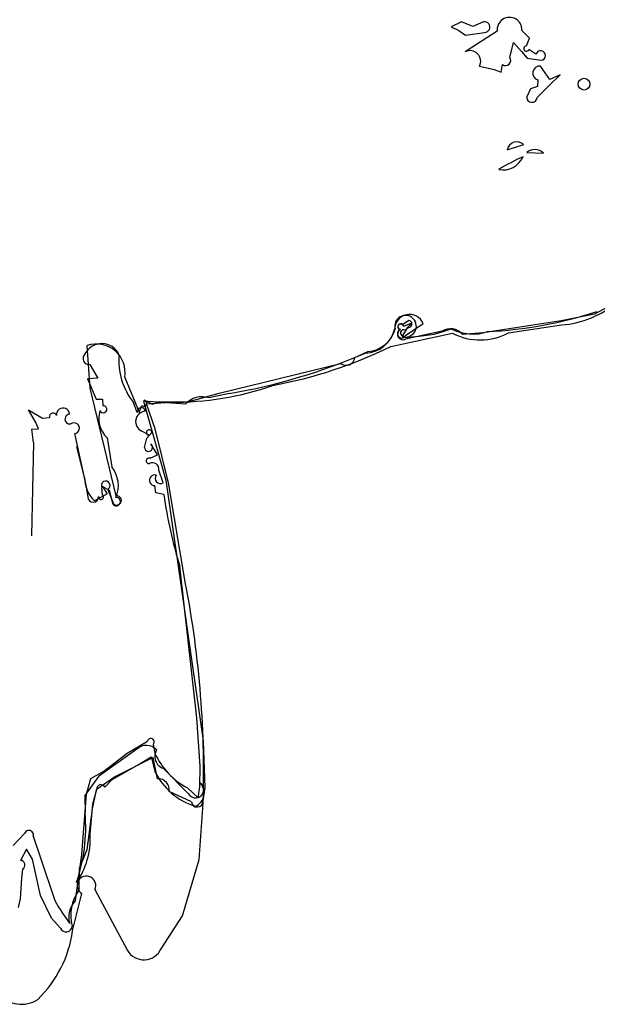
# Model space of a CAD drawing. Extents: x -1.41 to 6.2, y -5.19 to 2.16.
# Tile 3 of 15: x -0.42 to 0.55, y -2.61 to -0.95. Entities that reach past the tile are written whole.
import ezdxf

# ---------------------------------------------------------------- set-up
doc = ezdxf.new("R2010")
doc.units = 0

msp = doc.modelspace()

# ---------------------------------------------------------------- linework, layer by layer
at = {"layer": 'Default', "color": 7, "linetype": 'CONTINUOUS'}
for p, q in [((0.32292, -0.952979), (0.305595, -0.961239)), ((0.305595, -0.961239), (0.318622, -0.967443)), ((0.342262, -0.960646), (0.32292, -0.952979)), ((0.360207, -0.953098), (0.342262, -0.960646)), ((0.318622, -0.967443), (0.329475, -0.975323)), ((0.383249, -0.968864), (0.329165, -1.003665)), ((0.329475, -0.975323), (0.361947, -0.970638)), ((0.437434, -0.98072), (0.424764, -0.96727)), ((0.404591, -1.013068), (0.410638, -0.987919)), ((0.410638, -0.987919), (0.424012, -1.002646)), ((0.432588, -0.993528), (0.437434, -0.98072)), ((0.424012, -1.002646), (0.433432, -1.014322)), ((0.448433, -1.007657), (0.436564, -0.999522)), ((0.353172, -1.027709), (0.377817, -1.033461)), ((0.390012, -1.037931), (0.392209, -1.025062)), ((0.433432, -1.014322), (0.456973, -1.017696)), ((0.471745, -1.050307), (0.455837, -1.027382)), ((0.377817, -1.033461), (0.390012, -1.037931)), ((0.470481, -1.060341), (0.489248, -1.042084)), ((0.489248, -1.042084), (0.471745, -1.050307)), ((0.450778, -1.061884), (0.439056, -1.066034)), ((0.450524, -1.080297), (0.470481, -1.060341)), ((0.451731, -1.050799), (0.450778, -1.061884)), ((0.439056, -1.066034), (0.432875, -1.07909)), ((0.399876, -1.168658), (0.427968, -1.159929)), ((0.432874, -1.173372), (0.460967, -1.174071)), ((0.606254, -1.413201), (0.54708, -1.445719)), ((0.234042, -1.45649), (0.223362, -1.463683)), ((0.225594, -1.465637), (0.239358, -1.460038)), ((0.239358, -1.460038), (0.227853, -1.472674)), ((0.490749, -1.457102), (0.359717, -1.477297)), ((0.54708, -1.445719), (0.490749, -1.457102)), ((0.223114, -1.483293), (0.232653, -1.467874)), ((0.290376, -1.474449), (0.228522, -1.487892)), ((0.228598, -1.481707), (0.258381, -1.461351)), ((0.276669, -1.47955), (0.292184, -1.474863)), ((0.292184, -1.474863), (0.305663, -1.470356)), ((0.226362, -1.484958), (0.251885, -1.482887)), ((0.251885, -1.482887), (0.276669, -1.47955)), ((0.359717, -1.477297), (0.32468, -1.479754)), ((-0.302866, -1.570136), (-0.307684, -1.498525)), ((0.143306, -1.518847), (0.165365, -1.508825)), ((-0.303417, -1.530748), (-0.289594, -1.553648)), ((-0.085276, -1.578879), (0.119015, -1.528731)), ((-0.289594, -1.553648), (-0.307025, -1.554382)), ((-0.307025, -1.554382), (-0.292431, -1.588955)), ((-0.244638, -1.55214), (-0.220053, -1.610582)), ((-0.2591, -1.751808), (-0.302866, -1.570136)), ((-0.292431, -1.588955), (-0.281798, -1.589046)), ((-0.281798, -1.589046), (-0.281714, -1.600143)), ((-0.141922, -1.597598), (-0.212891, -1.592499)), ((-0.212891, -1.592499), (-0.175539, -1.72564)), ((-0.211895, -1.590765), (-0.197703, -1.597179)), ((-0.197703, -1.597179), (-0.185429, -1.592599)), ((-0.185429, -1.592599), (-0.137928, -1.593355)), ((-0.137928, -1.593355), (-0.085276, -1.578879)), ((-0.067897, -1.579411), (-0.102819, -1.586798)), ((-0.394461, -1.628268), (-0.40675, -1.60716)), ((-0.40675, -1.60716), (-0.383355, -1.620935)), ((-0.223561, -1.611267), (-0.229988, -1.594424)), ((-0.220053, -1.610582), (-0.215668, -1.599467)), ((-0.383355, -1.620935), (-0.371256, -1.6199)), ((-0.40084, -1.639306), (-0.390113, -1.639152)), ((-0.39832, -1.662122), (-0.40084, -1.639306)), ((-0.390113, -1.639152), (-0.394461, -1.628268)), ((-0.20355, -1.649743), (-0.215976, -1.642872)), ((-0.329115, -1.647077), (-0.316545, -1.705616)), ((-0.274257, -1.653992), (-0.266414, -1.703197)), ((-0.211469, -1.670478), (-0.207132, -1.654869)), ((-0.207132, -1.654869), (-0.198954, -1.645269)), ((-0.39832, -1.662122), (-0.401537, -1.819417)), ((-0.312207, -1.720874), (-0.325055, -1.668758)), ((-0.189404, -1.682708), (-0.200611, -1.66442)), ((-0.201921, -1.688476), (-0.189404, -1.682708)), ((-0.316545, -1.705616), (-0.309472, -1.736624)), ((-0.179982, -1.729895), (-0.187193, -1.708531)), ((-0.175539, -1.72564), (-0.112503, -2.165072)), ((-0.309472, -1.736624), (-0.306922, -1.75411)), ((-0.281742, -1.750558), (-0.283066, -1.738009)), ((-0.270258, -1.743042), (-0.282143, -1.736369)), ((-0.282143, -1.736369), (-0.274238, -1.748492)), ((-0.272977, -1.740996), (-0.263316, -1.765577)), ((-0.192142, -1.746906), (-0.193822, -1.734611)), ((-0.274238, -1.748492), (-0.295635, -1.76055)), ((-0.264292, -1.766375), (-0.270258, -1.743042)), ((-0.178604, -1.749633), (-0.192142, -1.746906)), ((-0.123313, -2.126049), (-0.151869, -1.870477)), ((-0.117377, -2.207383), (-0.123313, -2.126049)), ((-0.240183, -2.185842), (-0.20626, -2.165435)), ((-0.196772, -2.17061), (-0.193657, -2.186007)), ((-0.112503, -2.165072), (-0.109361, -2.243904)), ((-0.223869, -2.178955), (-0.288581, -2.224811)), ((-0.279966, -2.216196), (-0.240183, -2.185842)), ((-0.265761, -2.230276), (-0.222835, -2.205837)), ((-0.19663, -2.192692), (-0.260379, -2.224894)), ((-0.222835, -2.205837), (-0.199716, -2.191925)), ((-0.199716, -2.191925), (-0.193986, -2.215717)), ((-0.189189, -2.228744), (-0.19663, -2.192692)), ((-0.301814, -2.228526), (-0.279966, -2.216196)), ((-0.137467, -2.253326), (-0.179517, -2.21091)), ((-0.117983, -2.242329), (-0.117377, -2.207383)), ((-0.288581, -2.224811), (-0.311709, -2.25682)), ((-0.309245, -2.254532), (-0.301814, -2.228526)), ((-0.260379, -2.224894), (-0.29258, -2.247666)), ((-0.277844, -2.243007), (-0.265761, -2.230276)), ((-0.316974, -2.356316), (-0.309245, -2.254532)), ((-0.311709, -2.25682), (-0.311491, -2.286807)), ((-0.29258, -2.247666), (-0.299529, -2.279254)), ((-0.298123, -2.271011), (-0.291594, -2.24668)), ((-0.132153, -2.267703), (-0.169522, -2.250278)), ((-0.138729, -2.244226), (-0.120612, -2.261059)), ((-0.120612, -2.261059), (-0.117983, -2.242329)), ((-0.109361, -2.243904), (-0.113029, -2.266223)), ((-0.302803, -2.32291), (-0.298123, -2.271011)), ((-0.299529, -2.279254), (-0.308557, -2.348295)), ((-0.432628, -2.341252), (-0.413297, -2.321243)), ((-0.398673, -2.325636), (-0.386642, -2.361977)), ((-0.410287, -2.34735), (-0.420343, -2.36632)), ((-0.400208, -2.364397), (-0.410287, -2.34735)), ((-0.327245, -2.433866), (-0.316974, -2.356316)), ((-0.308557, -2.348295), (-0.321371, -2.380028)), ((-0.386532, -2.425773), (-0.400208, -2.364397)), ((-0.386642, -2.361977), (-0.362406, -2.434086)), ((-0.416689, -2.381067), (-0.418647, -2.396253)), ((-0.321371, -2.380028), (-0.32206, -2.416762)), ((-0.418647, -2.396253), (-0.420612, -2.431394)), ((-0.420612, -2.431394), (-0.424148, -2.445911)), ((-0.367811, -2.463875), (-0.386532, -2.425773)), ((-0.352941, -2.48061), (-0.367811, -2.463875))]:
    msp.add_line(p, q, dxfattribs=at)
at = {"layer": 'Default', "color": 4, "linetype": 'CONTINUOUS'}
for p, q in [((0.402195, -1.476887), (0.491438, -1.463825)), ((0.203696, -1.500197), (0.308015, -1.477938)), ((-0.208072, -1.596908), (-0.167246, -1.593966)), ((-0.193439, -1.638958), (-0.208072, -1.596908)), ((-0.170535, -1.729733), (-0.193439, -1.638958)), ((-0.142039, -1.899934), (-0.170535, -1.729733)), ((-0.119146, -2.365112), (-0.112692, -2.278407)), ((-0.147005, -2.460044), (-0.119146, -2.365112)), ((-0.332299, -2.485133), (-0.316724, -2.422297)), ((-0.294971, -2.415447), (-0.240071, -2.518055)), ((-0.182966, -2.515177), (-0.147005, -2.460044))]:
    msp.add_line(p, q, dxfattribs=at)
at = {"layer": 'Default', "color": 7, "linetype": 'CONTINUOUS'}
msp.add_circle((0.529502, -1.057991), 0.009912, dxfattribs=at)
for centre, radius, start, end in [((0.403934, -0.966183), 0.020858, 357.012601, 547.384856), ((0.362114, -0.961765), 0.008874, 268.921475, 462.408033), ((0.43233, -0.998016), 0.004495, 86.711736, 340.413496), ((0.337634, -1.019216), 0.017707, 331.339641, 478.572851), ((0.456246, -1.009662), 0.008066, 275.174303, 525.603742), ((0.397077, -1.017699), 0.008826, 236.533787, 391.644478), ((0.454758, -1.039261), 0.011928, 84.811958, 255.298391), ((0.4417, -1.079688), 0.008845, 176.1231, 356.054737), ((0.416285, -1.171898), 0.016726, 45.69389, 168.828036), ((0.44655, -1.188595), 0.020464, 45.212688, 131.935133), ((0.587186, -1.53634), 0.390636, 114.258149, 121.044542), ((0.3933, -1.166277), 0.036179, 257.928606, 337.374085), ((0.33292, -0.772431), 0.703467, 272.772242, 288.130677), ((0.235317, -1.471057), 0.025023, 22.822163, 181.623011), ((0.228676, -1.465947), 0.018215, 252.223212, 555.751909), ((0.233844, -1.462242), 0.005756, 258.065179, 448.028046), ((0.159476, -1.458841), 0.052445, 271.362356, 345.73367), ((0.160782, -1.456703), 0.052323, 275.024701, 344.264866), ((0.222769, -1.478311), 0.007557, 108.281153, 298.393852), ((0.224442, -1.479673), 0.009177, 122.372356, 296.399719), ((0.220716, -1.466999), 0.005064, 15.604634, 256.442612), ((0.220217, -1.466748), 0.004391, 44.251932, 272.371498), ((0.225544, -1.477412), 0.00527, 64.016779, 305.412795), ((0.304566, -1.496253), 0.026015, 39.361498, 123.056025), ((0.341932, -1.399621), 0.079491, 242.853475, 288.340029), ((-0.283156, -1.526943), 0.031757, 24.565187, 153.314834), ((-0.291947, -1.543895), 0.048022, 350.114071, 469.129984), ((-0.30449, -1.520375), 0.010429, 132.463751, 275.903955), ((-0.139532, -1.523201), 0.115131, 175.286721, 218.21605), ((-0.240278, -0.583437), 1.010782, 279.819354, 293.373499), ((0.128324, -1.516819), 0.015118, 231.992671, 352.289086), ((-0.212482, -1.59568), 0.004949, 229.928686, 443.185949), ((-0.11469, -1.620006), 0.035266, 70.329009, 140.550099), ((-0.348544, -1.614946), 0.011078, 3.369374, 187.449373), ((-0.245395, -1.622219), 0.042925, 161.024919, 227.748165), ((-0.280453, -1.605991), 0.005982, 202.304612, 462.168355), ((-0.208552, -1.62687), 0.017641, 94.131343, 245.110765), ((-0.216702, -1.6102), 0.006941, 7.66392, 188.841007), ((-0.365233, -1.618671), 0.006147, 21.861317, 191.530881), ((-0.337065, -1.622507), 0.008222, 92.931164, 281.309117), ((-0.330089, -1.63798), 0.009148, 276.107626, 485.895463), ((-0.203532, -1.645163), 0.00458, 358.68084, 629.778008), ((-0.204585, -1.670056), 0.006896, 183.510921, 414.808581), ((-0.203666, -1.692844), 0.004704, 68.219614, 280.702956), ((-0.305602, -1.734783), 0.050333, 336.761246, 398.869138), ((-0.197631, -1.706718), 0.010594, 350.147926, 479.155548), ((-0.255753, -1.720593), 0.056455, 180.285206, 225.054354), ((-0.194036, -1.72565), 0.008964, 72.238204, 271.367152), ((-0.184569, -1.722554), 0.008656, 141.060046, 301.99918), ((-0.276534, -1.734477), 0.007426, 298.615248, 568.40407), ((-0.297747, -1.75339), 0.009203, 184.490474, 361.080663), ((-0.284391, -1.753814), 0.004197, 171.814295, 410.865719), ((-0.258958, -1.761715), 0.007083, 221.14522, 453.192794), ((-0.258084, -1.759649), 0.007907, 228.56717, 457.384879), ((0.607774, -1.639038), 0.794116, 188.005549, 196.944333), ((-0.207891, -2.195164), 0.02276, 41.515163, 134.58777), ((-0.200736, -2.166593), 0.005644, 314.623439, 528.16043), ((-0.17337, -2.191153), 0.020691, 147.640311, 252.717617), ((-0.080075, -2.133867), 0.124978, 204.657472, 242.010106), ((-0.093089, -2.168504), 0.111398, 205.076213, 253.136044), ((-0.284354, -2.246208), 0.007255, 26.181038, 183.733595), ((-0.188311, -2.247691), 0.018967, 352.159565, 452.652571), ((-0.125093, -2.247117), 0.013844, 206.645856, 417.897113), ((-0.135121, -2.252634), 0.024487, 293.37797, 404.765945), ((-0.122605, -2.266781), 0.009592, 185.515118, 363.336475), ((-0.58436, -2.312112), 0.27404, 340.464834, 365.29816), ((-0.40598, -2.323424), 0.007635, 343.152159, 523.400989), ((-0.430203, -2.329976), 0.127596, 324.678842, 363.174736), ((-0.420524, -2.374191), 0.007873, 299.150805, 448.676817), ((-0.261062, -2.459253), 0.074338, 145.139373, 194.036692), ((0.024645, -2.20879), 0.447847, 210.202939, 216.095339), ((-0.300917, -2.461318), 0.038037, 133.802267, 197.302857), ((-0.343421, -2.476811), 0.010251, 201.756211, 357.360194)]:
    msp.add_arc(centre, radius, start, end, dxfattribs=at)
at = {"layer": 'Default', "color": 4, "linetype": 'CONTINUOUS'}
for centre, radius, start, end in [((0.477414, -1.293093), 0.171308, 274.695697, 309.49599), ((0.354118, -1.389013), 0.100166, 242.595567, 298.683153), ((-0.133106, -0.812718), 0.765548, 280.41598, 296.100624), ((-0.16221, -1.084781), 0.50921, 269.433399, 289.205671), ((-1.789765, -2.218075), 1.678158, 357.939692, 370.928129), ((-0.309116, -2.408491), 0.015763, 333.812472, 601.14262), ((-0.53029, -2.457189), 0.199953, 314.164305, 351.966455), ((-0.212284, -2.50142), 0.032386, 210.907184, 334.863779), ((-0.418436, -2.559352), 0.049571, 219.306816, 303.63421)]:
    msp.add_arc(centre, radius, start, end, dxfattribs=at)

doc.saveas('drawing.dxf')
